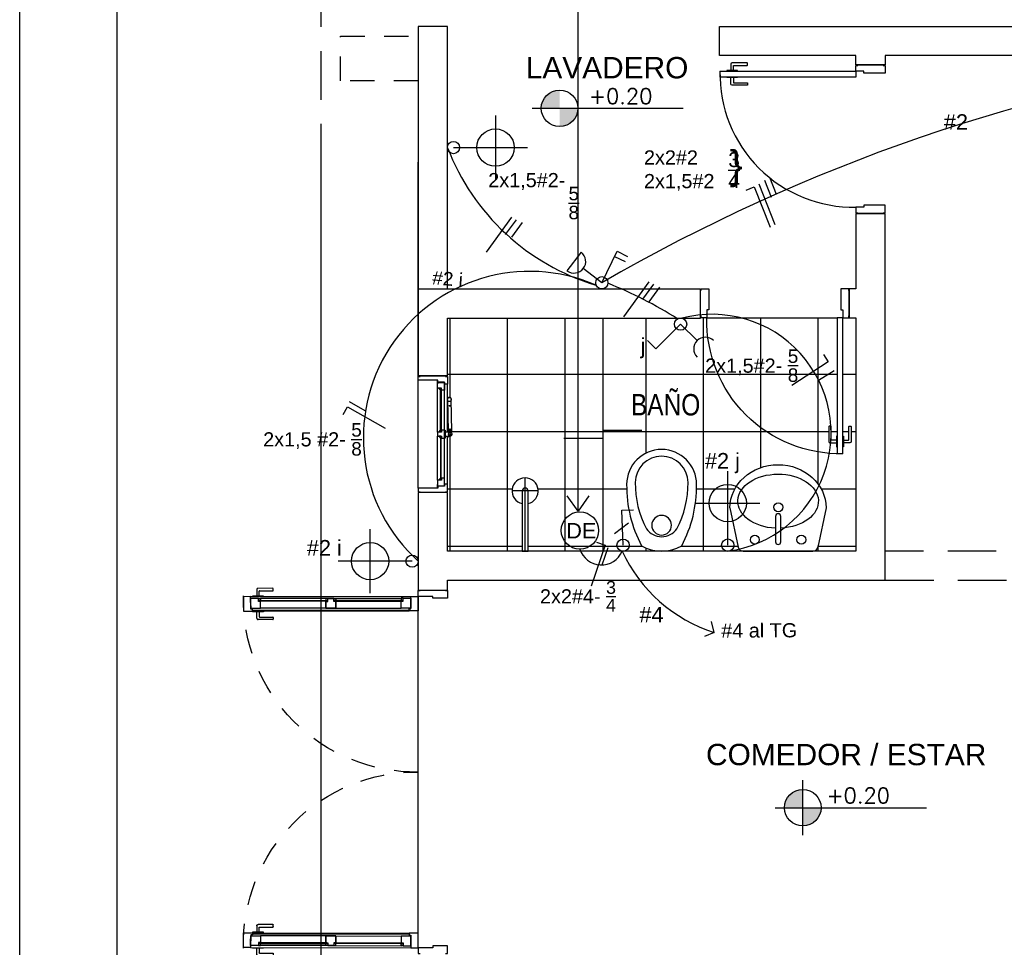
# Model space of a CAD drawing. Header units: millimetres. Extents: x 201 to 840, y 135 to 685.
# Tile 195 of 219: x 396.08 to 401.15, y 331.63 to 336.4. Entities that reach past the tile are written whole.
import ezdxf

# ---------------------------------------------------------------- set-up
doc = ezdxf.new("R2010")
doc.units = ezdxf.units.MM
doc.linetypes.add('HIDDEN', pattern=[0.375, 0.25, -0.125])
doc.linetypes.add('HIDDEN2', pattern=[0.1875, 0.125, -0.0625])
for name, color, linetype in [('01', 1, 'Continuous'), ('02', 2, 'Continuous'), ('03', 3, 'Continuous'), ('ABERTURAS', 2, 'Continuous'), ('electricidad', 3, 'Continuous'), ('electricidad cable', 3, 'Continuous'), ('Electricidad texto', 3, 'Continuous'), ('LAMINA', 6, 'Continuous'), ('LLAMADAS', 1, 'Continuous'), ('muro', 6, 'Continuous'), ('NIVELES', 1, 'Continuous'), ('piso', 1, 'Continuous'), ('Proyeccion ALERO', 2, 'HIDDEN'), ('PROYECCIONES', 2, 'Continuous'), ('SANITARIO ARTEF', 2, 'Continuous'), ('TEXT', 4, 'Continuous')]:
    doc.layers.add(name, color=color, linetype=linetype)
doc.styles.add('ARIAL', font='arial.ttf', dxfattribs={"height": 0.06})
doc.styles.add('ROMANS', font='romans.shx')
doc.styles.get("Standard").update_dxf_attribs({"font": 'arial.ttf'})
doc.dimstyles.new('05', dxfattribs={"dimscale": 0, "dimtxt": 0.09, "dimasz": 0.05, "dimexe": 0, "dimexo": 0, "dimgap": 0, "dimtad": 0, "dimzin": 0, "dimdsep": 46, "dimtxsty": 'Standard', "dimblk": 'OPEN90', "dimcen": 0.25, "dimclrd": 1, "dimclre": 1, "dimclrt": 3, "dimadec": 0, "dimazin": 0, "dimtfac": 1, "dimtofl": 0, "dimtmove": 2, "dimatfit": 3, "dimldrblk": 'BOXFILLED', "dimfxl": 1, "dimtolj": 1, "dimtzin": 0, "dimarcsym": 0})

# ---------------------------------------------------------------- blocks, each defined once
blk = doc.blocks.new('E-luz apliqué')
at = {"layer": 'electricidad', "color": 1}
for p, q in [((0, 0.1262941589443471), (0, 0.3434826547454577)), ((-0.1371884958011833, 0.2062941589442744), (0.1371884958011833, 0.2062941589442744))]:
    blk.add_line(p, q, dxfattribs=at)
at = {"layer": 'electricidad'}
blk.add_line((0, 0.0262941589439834), (0, 0.1262941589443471), dxfattribs=at)
for centre, radius in [((0, 0.2062941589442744), 0.08), ((0, 0.0262941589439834), 0.0262941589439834)]:
    blk.add_circle(centre, radius, dxfattribs=at)
blk = doc.blocks.new('A2')
at = {"layer": '02'}
for centre, radius, start, end in [((-0.3438701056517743, 0), 0.18, 90.00000000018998, 180), ((-0.3364057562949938, -0.4821972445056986), 0.6622393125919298, 62.19066495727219, 90.64581604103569), ((-0.3536606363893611, -1.647987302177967e-17), 0.1356770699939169, 90.00000000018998, 180), ((-0.3480342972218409, -0.3634617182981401), 0.4991704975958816, 62.19066495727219, 90.64581604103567), ((-0.2090569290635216, 0), 0.2090569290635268, 330.3070498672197, 29.69295013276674), ((-0.1703938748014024, -1.647987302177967e-17), 0.09562499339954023, 0, 54.71443519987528), ((-0.3438701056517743, 0), 0.18, 180, 269.99999999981), ((-0.3536606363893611, -1.647987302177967e-17), 0.1356770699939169, 180, 269.99999999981), ((-0.1703938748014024, -1.647987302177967e-17), 0.09562499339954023, 305.2855648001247, 0), ((-0.3480342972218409, 0.3634617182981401), 0.4991704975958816, 269.3541839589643, 297.8093350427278), ((-0.3364057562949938, 0.4821972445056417), 0.6622393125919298, 269.3541839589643, 297.8093350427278)]:
    blk.add_arc(centre, radius, start, end, dxfattribs=at)
blk = doc.blocks.new('GBBRT')
at = {"layer": 'SANITARIO ARTEF', "ltscale": 0.01}
blk.add_circle((294.9322348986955, 272.9143749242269), 0.05072785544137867, dxfattribs=at)
at = {"layer": 'SANITARIO ARTEF', "ltscale": 0.8, "xscale": -1, "rotation": 270}
blk.add_blockref('A2', (294.9322348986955, 273.0480859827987), dxfattribs=at)
blk = doc.blocks.new('3T45G')
for p, q in [((295.6687598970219, 273.1080897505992), (295.3110233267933, 273.1080897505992)), ((295.2426281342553, 272.8853634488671), (295.2849203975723, 273.08710523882)), ((295.4759473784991, 273.060218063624), (295.4759473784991, 272.9287974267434)), ((295.5030766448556, 272.9287974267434), (295.5030766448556, 273.060218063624)), ((295.7373531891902, 272.8853634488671), (295.6949132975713, 273.0868708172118)), ((295.4759473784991, 272.9287974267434), (295.4763494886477, 272.9287974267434))]:
    blk.add_line(p, q)
for centre in [(295.3703164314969, 273.0488886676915), (295.6096648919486, 273.0488886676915)]:
    blk.add_circle(centre, 0.02265874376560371)
at = {"ltscale": 0.01}
blk.add_circle((295.4888459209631, 272.8817301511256), 0.02303431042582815, dxfattribs=at)
for centre, radius, start, end in [((295.3110233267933, 273.0813625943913), 0.02672715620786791, 90, 167.5925814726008), ((295.6687598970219, 273.0813625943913), 0.02672715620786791, 11.89336487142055, 90), ((295.4895120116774, 273.060218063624), 0.01356463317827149, 0, 180), ((295.4895120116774, 272.9287974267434), 0.01356463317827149, 180, 0)]:
    blk.add_arc(centre, radius, start, end)
at = {"extrusion": (0, 0, -1)}
for centre, major_axis, ratio, start_param, end_param in [((295.4898439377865, 272.8506247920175), (0.2073273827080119, -2.101736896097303e-12), 0.672131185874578, -1.506927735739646, 4.645311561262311), ((295.4899906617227, 272.8853634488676), (-0.2473625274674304, 0), 0.9004043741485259, 3.141592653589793, 6.283185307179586)]:
    blk.add_ellipse(centre, major_axis=major_axis, ratio=ratio, start_param=start_param, end_param=end_param, dxfattribs=at)
blk = doc.blocks.new('B4')
at = {"layer": '02'}
blk.add_lwpolyline([(0.3102966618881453, -0.01499999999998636), (0.3102966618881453, 0.01499999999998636), (0, 0.01499999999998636), (0, -0.01499999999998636)], close=True, dxfattribs=at)
for radius, start, end in [(0.06738261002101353, 192.8623399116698, 167.1376600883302), (0.01499999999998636, 270, 90)]:
    blk.add_arc((0.3102966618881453, 0), radius, start, end, dxfattribs=at)
at = {"layer": 'ABERTURAS', "color": 1}
for p, q in [((0.3102966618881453, -0.06738261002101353), (0.3102966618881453, 0.06738261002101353)), ((0, 0), (0.3776792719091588, 0))]:
    blk.add_line(p, q, dxfattribs=at)
blk = doc.blocks.new('A$C5686393C')
at = {"layer": '02'}
for points in [[(0.03946607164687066, 0.06929181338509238), (0.01468134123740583, 0.06929181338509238, -0.4142135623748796), (0.01268134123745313, 0.07129181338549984), (0.01268134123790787, 0.1396105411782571, 0.4142135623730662), (0.01068134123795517, 0.1416105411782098), (0.002000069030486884, 0.1416105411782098, 0.414213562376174), (6.903007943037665e-08, 0.1396105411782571), (6.903007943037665e-08, 0.06295117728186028, 0.4142135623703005), (0.006340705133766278, 0.05661054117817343), (0.03946607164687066, 0.05661054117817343)], [(0.07589661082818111, 0.06929181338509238), (0.1006813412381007, 0.06929181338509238, 0.4142135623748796), (0.1026813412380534, 0.07129181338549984), (0.1026813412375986, 0.1396105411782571, -0.4142135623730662), (0.1046813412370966, 0.1416105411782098), (0.1133626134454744, 0.1416105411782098, -0.414213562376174), (0.1153626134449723, 0.1396105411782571), (0.1153626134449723, 0.06295117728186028, -0.4142135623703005), (0.1090219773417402, 0.05661054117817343), (0.07589661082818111, 0.05661054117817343)]]:
    blk.add_lwpolyline(points, format="xyb", dxfattribs=at)
for points in [[(0.04268134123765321, 0.09082734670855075), (0.03946607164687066, 0.09082734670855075), (0.03946607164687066, 0.03507500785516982), (0.04268134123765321, 0.03507500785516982)], [(0.0726813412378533, 0.09082734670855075), (0.07589661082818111, 0.09082734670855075), (0.07589661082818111, 0.03507500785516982), (0.0726813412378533, 0.03507500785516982)]]:
    blk.add_lwpolyline(points, dxfattribs=at)
at = {"layer": 'ABERTURAS', "ltscale": 0.01}
for points in [[(0.01268134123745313, 0.8401316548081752), (0.01268134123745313, 0.8501316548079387), (0.04268134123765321, 0.8501316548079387), (0.05268134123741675, 0.8501316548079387), (0.05268134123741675, 0.8001316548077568), (0.05268134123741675, 0.7411316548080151), (0.04268134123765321, 0.7411316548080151), (0.04268134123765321, 0.7001316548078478), (0.01268134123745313, 0.7001316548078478), (0.01268134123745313, 0.7101316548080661)], [(0.7726813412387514, 0.8401316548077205), (0.7726813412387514, 0.850131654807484), (0.7426813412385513, 0.850131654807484), (0.7326813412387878, 0.850131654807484), (0.7326813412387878, 0.8001316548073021), (0.7326813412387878, 0.7411316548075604), (0.7426813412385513, 0.7411316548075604), (0.7426813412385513, 0.700131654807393), (0.7726813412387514, 0.700131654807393), (0.7726813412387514, 0.7101316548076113)], [(0.04268134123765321, 0.0001316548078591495), (0.04268134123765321, 0.7001316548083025), (0.0726813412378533, 0.7001316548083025), (0.0726813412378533, 0.0001316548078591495)], [(0.04268134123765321, 0.0001316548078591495), (0.0726813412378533, 0.0001316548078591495)]]:
    blk.add_lwpolyline(points, dxfattribs=at)
at = {"layer": 'ABERTURAS', "color": 1, "ltscale": 0.01}
blk.add_arc((0.0576813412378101, 0.6851316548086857), 0.6851642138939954, 268.7455483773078, 1.254451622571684, dxfattribs=at)
at = {"layer": 'muro'}
for points in [[(0.0101813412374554, 0.7001316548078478), (0.0101813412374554, 0.8501316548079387)], [(0.7751813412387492, 0.700131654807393), (0.7751813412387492, 0.850131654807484)]]:
    blk.add_lwpolyline(points, dxfattribs=at)
blk = doc.blocks.new('GBGB')
at = {"layer": '01', "ltscale": 0.015}
blk.add_line((-0.2674627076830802, 0.09938668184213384), (0.287462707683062, 0.09938668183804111), dxfattribs=at)
at = {"layer": 'ABERTURAS', "color": 1}
for p, q in [((-0.2266833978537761, 0), (0, 0)), ((0.01999999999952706, 0), (0.2466833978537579, 0)), ((-0.2474627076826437, -0.03561331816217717), (-0.01000000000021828, -0.03561331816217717)), ((-0.2474627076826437, -0.05061331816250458), (-0.0040781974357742, -0.05061331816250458)), ((-0.00107819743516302, -0.05061331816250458), (0, -0.05061331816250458)), ((0.01999999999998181, -0.05061331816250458), (0.2674627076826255, -0.05061331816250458)), ((0.02045932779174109, -0.05461331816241), (0.02045932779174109, -0.05061331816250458)), ((0.02999999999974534, -0.03561331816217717), (0.2674627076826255, -0.03561331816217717)), ((0.008238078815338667, -0.06665156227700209), (0.01126354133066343, -0.06272078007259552)), ((0.008736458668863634, -0.06703515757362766), (0.0117619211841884, -0.06310437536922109))]:
    blk.add_line(p, q, dxfattribs=at)
at = {"layer": 'ABERTURAS'}
for points in [[(-0.2874627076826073, -0.0406133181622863), (-0.2874627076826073, -0.05061331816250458), (-0.2474627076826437, -0.05061331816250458), (-0.2474627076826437, -0.03561331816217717), (-0.2574627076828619, -0.03561331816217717), (-0.2574627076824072, -0.0006133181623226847), (-0.2674627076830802, -0.0006133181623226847), (-0.2674627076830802, 0.09938668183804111), (-0.2874627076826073, 0.09938668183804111), (-0.2874627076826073, 0.08938668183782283)], [(0.3074627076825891, -0.0406133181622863), (0.3074627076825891, -0.05061331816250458), (0.2674627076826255, -0.05061331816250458), (0.2674627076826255, -0.03561331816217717), (0.2774627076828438, -0.03561331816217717), (0.277462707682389, -0.0006133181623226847), (0.287462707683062, -0.0006133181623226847), (0.287462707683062, 0.09938668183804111), (0.3074627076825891, 0.09938668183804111), (0.3074627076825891, 0.08938668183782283)], [(-0.2566833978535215, -0.03499999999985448), (-0.2166833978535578, -0.03499999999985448), (-0.2166833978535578, -0.01999999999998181), (-0.2266833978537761, -0.01999999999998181), (-0.2266833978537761, 0), (-0.2566833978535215, 0), (-0.2566833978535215, -0.03499999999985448)], [(0, -0.01999999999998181), (-0.01000000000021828, -0.01999999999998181), (-0.01000000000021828, -0.03499999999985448), (0.02999999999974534, -0.03499999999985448), (0.02999999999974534, -0.01999999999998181), (0.01999999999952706, -0.01999999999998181), (0.01999999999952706, 0), (0, 0), (0, -0.01999999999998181)], [(0.2766833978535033, -0.03499999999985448), (0.2366833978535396, -0.03499999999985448), (0.2366833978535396, -0.01999999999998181), (0.2466833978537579, -0.01999999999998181), (0.2466833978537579, 0), (0.2766833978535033, 0), (0.2766833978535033, -0.03499999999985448)], [(-0.2166833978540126, -0.01549693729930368), (-0.2256833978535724, -0.01549693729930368), (-0.2256833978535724, -0.006496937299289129), (-0.2166833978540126, -0.01549693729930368)], [(-0.009999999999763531, -0.01549693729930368), (-0.001000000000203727, -0.01549693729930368), (-0.001000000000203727, -0.006496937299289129), (-0.009999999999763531, -0.01549693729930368)], [(0.02999999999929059, -0.01549693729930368), (0.02099999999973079, -0.01549693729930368), (0.02099999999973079, -0.006496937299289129), (0.02999999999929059, -0.01549693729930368)], [(0.2366833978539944, -0.01549693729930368), (0.2456833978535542, -0.01549693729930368), (0.2456833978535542, -0.006496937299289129), (0.2366833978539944, -0.01549693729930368)]]:
    blk.add_lwpolyline(points, dxfattribs=at)
for points in [[(-0.2641781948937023, 0.0006707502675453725), (-0.2491886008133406, 0.0006707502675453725), (-0.2491886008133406, 0), (-0.2641781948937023, 0)], [(0.2841781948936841, 0.0006707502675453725), (0.2691886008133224, 0.0006707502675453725), (0.2691886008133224, 0), (0.2841781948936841, 0)]]:
    blk.add_lwpolyline(points, close=True, dxfattribs=at)
at = {"layer": 'ABERTURAS', "color": 1}
for points in [[(-0.2256833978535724, -0.01900000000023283), (-0.001000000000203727, -0.01900000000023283), (-0.001000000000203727, -0.0160000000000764), (-0.2256833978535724, -0.0160000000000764)], [(0.2456833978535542, -0.01900000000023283), (0.02099999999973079, -0.01900000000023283), (0.02099999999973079, -0.0160000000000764), (0.2456833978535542, -0.0160000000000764)]]:
    blk.add_lwpolyline(points, close=True, dxfattribs=at)
for points in [[(0.02999999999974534, -0.03499999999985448), (0.02999999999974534, -0.03999999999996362), (-0.01000000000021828, -0.03999999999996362), (-0.01000000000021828, -0.03499999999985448)], [(-0.004078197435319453, -0.05061331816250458), (-0.005227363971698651, -0.05061331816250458), (-0.005227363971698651, -0.05461331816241), (-0.004078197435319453, -0.05461331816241)], [(0, -0.05061331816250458), (-0.001078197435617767, -0.05061331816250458)], [(0.01999999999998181, -0.06203681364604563), (0.02000000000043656, -0.03999999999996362)], [(0.01999999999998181, -0.05461331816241), (0.03977263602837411, -0.05461331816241), (0.03977263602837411, -0.05061331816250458), (0.01999999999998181, -0.05061331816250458)], [(-0.001078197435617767, -0.05461331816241), (0, -0.05461331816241)], [(0.01872446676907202, -0.06708442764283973), (0.03488694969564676, -0.0665197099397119), (0.03471887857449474, -0.06152253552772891), (0.01855639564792, -0.06208725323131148)], [(0.02098791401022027, -0.0671171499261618), (0.03597943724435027, -0.06661293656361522), (0.03580122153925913, -0.06131413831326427), (0.02080969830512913, -0.06181835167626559)]]:
    blk.add_lwpolyline(points, dxfattribs=at)
for points in [[(4.547473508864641e-13, -0.03999999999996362), (0, -0.06487796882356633, 0.8961924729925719), (0.01976166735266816, -0.06704818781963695, 0.8961924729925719)], [(0.1883247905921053, -0.05061331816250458), (0.025593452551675, -0.05530476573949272, 0.414213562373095), (0.02076434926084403, -0.06047001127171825), (0.02080969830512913, -0.06181835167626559)], [(0.02098791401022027, -0.0671171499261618), (0.02103326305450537, -0.0684654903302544, 0.414213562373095), (0.0261985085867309, -0.07329459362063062), (0.1883247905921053, -0.07061331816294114)], [(0.1929837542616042, -0.06946171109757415), (0.1936244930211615, -0.06944016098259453, 0.414213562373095), (0.1984535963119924, -0.06427491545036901), (0.1981846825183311, -0.05627943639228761, 0.414213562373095), (0.1930194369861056, -0.05145033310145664), (0.1923786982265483, -0.05147188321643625)]]:
    blk.add_lwpolyline(points, format="xyb", dxfattribs=at)
for centre, radius in [((-0.00257819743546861, -0.05261331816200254), 0.0025), ((0.1883247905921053, -0.06061331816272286), 0.009999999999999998), ((0.009999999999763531, -0.06487796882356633), 0.009000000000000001), ((0.009999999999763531, -0.06487796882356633), 0.0025), ((0.1559850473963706, -0.06170100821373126), 0.0025)]:
    blk.add_circle(centre, radius, dxfattribs=at)
at = {"layer": 'muro', "ltscale": 0.01}
for p, q in [((-0.2899999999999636, -0.05061331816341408), (-0.2899999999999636, 0.0993866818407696)), ((0.3100000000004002, -0.05061331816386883), (0.3100000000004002, 0.0993866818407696))]:
    blk.add_line(p, q, dxfattribs=at)
blk = doc.blocks.new('E-punto y toma')
at = {"layer": 'electricidad'}
for p, q in [((0, 0), (0.1060660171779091, 0.1060660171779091)), ((0.1060660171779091, 0.1060660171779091), (0.1414213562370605, 0.0707106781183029)), ((0, 0), (-0.0707106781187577, 0.0707106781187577))]:
    blk.add_line(p, q, dxfattribs=at)
blk.add_circle((0, 0), 0.0262941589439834, dxfattribs=at)
blk.add_arc((-0.1060660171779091, 0.1060660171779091), 0.05, 225, 45, dxfattribs=at)
blk = doc.blocks.new('E-toma baja')
at = {"layer": 'electricidad'}
for p, q in [((-0.2708506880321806, 0.0874065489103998), (-0.2691244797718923, -0.0925851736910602)), ((0, 0), (-0.1799917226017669, -0.0017262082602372))]:
    blk.add_line(p, q, dxfattribs=at)
blk.add_circle((0, 0), 0.04732948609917, dxfattribs=at)
blk.add_arc((-0.2699875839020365, -0.0025893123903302), 0.09, 270.5494775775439, 90.54947757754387, dxfattribs=at)
blk = doc.blocks.new('A$C3420644B')
at = {"layer": '01'}
for p, q in [((0.03746231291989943, 0.2814323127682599), (0.8625368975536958, 0.281432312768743)), ((0.04746231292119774, 0.2114323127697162), (0.8525368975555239, 0.2114323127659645)), ((0.04746231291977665, 0.2064323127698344), (0.8525368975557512, 0.2064323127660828))]:
    blk.add_line(p, q, dxfattribs=at)
for points in [[(0.07746231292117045, 0.2609103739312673), (0.4299996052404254, 0.2609103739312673), (0.4299996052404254, 0.2569103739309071), (0.07746231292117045, 0.2569103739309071)], [(0.8225368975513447, 0.2609103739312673), (0.4699996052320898, 0.2609103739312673), (0.4699996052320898, 0.2569103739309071), (0.8225368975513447, 0.2569103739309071)]]:
    blk.add_lwpolyline(points, dxfattribs=at)
at = {"layer": '02'}
for p, q in [((0.4349996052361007, 0.2714323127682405), (0.08775690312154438, 0.2714323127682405)), ((0.4649996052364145, 0.2714323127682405), (0.8122423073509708, 0.2714323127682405)), ((0.4249996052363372, 0.2214323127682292), (0.08746231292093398, 0.2214323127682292)), ((0.474999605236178, 0.2214323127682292), (0.8125368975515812, 0.2214323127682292))]:
    blk.add_line(p, q, dxfattribs=at)
at = {"layer": '03'}
for points in [[(-3.947612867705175e-07, 0.281432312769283), (-3.947614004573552e-07, 0.2064323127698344), (0.04746231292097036, 0.2064323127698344), (0.04746231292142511, 0.216432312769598), (0.03746231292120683, 0.216432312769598), (0.03746231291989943, 0.2814323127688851), (-3.947612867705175e-07, 0.281432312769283), (-3.947612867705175e-07, 0.281432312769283)], [(0.03746231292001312, 0.2214323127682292), (0.03746231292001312, 0.2214323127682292), (0.08746231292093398, 0.2214323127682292), (0.08746231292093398, 0.2564323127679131), (0.07746231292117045, 0.2564323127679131), (0.07746231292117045, 0.2714323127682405), (0.03746231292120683, 0.2714323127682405), (0.03746231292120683, 0.2499323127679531), (0.03746231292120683, 0.2499323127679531), (0.03746231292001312, 0.2214323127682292), (0.03746231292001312, 0.2214323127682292)], [(0.4749996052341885, 0.2214323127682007), (0.4749996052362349, 0.2214323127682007), (0.4249996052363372, 0.2214323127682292), (0.4249996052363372, 0.2564323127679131), (0.4349996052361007, 0.2564323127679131), (0.4349996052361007, 0.2714323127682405), (0.4749996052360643, 0.2714323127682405), (0.4749996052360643, 0.2714323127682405), (0.4749996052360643, 0.2714323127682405)], [(0.4249996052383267, 0.2214323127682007), (0.4249996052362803, 0.2214323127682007), (0.474999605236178, 0.2214323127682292), (0.474999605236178, 0.2564323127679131), (0.4649996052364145, 0.2564323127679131), (0.4649996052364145, 0.2714323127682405), (0.4249996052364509, 0.2714323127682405), (0.4249996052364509, 0.2714323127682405), (0.4249996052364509, 0.2714323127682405)], [(0.4249996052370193, 0.2564323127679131), (0.4249996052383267, 0.2214323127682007), (0.4249996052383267, 0.2214323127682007)], [(0.4749996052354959, 0.2564323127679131), (0.4749996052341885, 0.2214323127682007), (0.4749996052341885, 0.2214323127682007)], [(0.8625368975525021, 0.2214323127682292), (0.8625368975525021, 0.2214323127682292), (0.8125368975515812, 0.2214323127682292), (0.8125368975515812, 0.2564323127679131), (0.8225368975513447, 0.2564323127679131), (0.8225368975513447, 0.2714323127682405), (0.8625368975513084, 0.2714323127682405), (0.8625368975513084, 0.2499323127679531), (0.8625368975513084, 0.2499323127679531), (0.8625368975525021, 0.2214323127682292), (0.8625368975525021, 0.2214323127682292)], [(0.8999996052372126, 0.2814323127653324), (0.8999996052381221, 0.2064323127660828), (0.8525368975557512, 0.2064323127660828), (0.8525368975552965, 0.2164323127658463), (0.8625368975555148, 0.2164323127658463), (0.8625368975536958, 0.2814323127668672), (0.8999996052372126, 0.2814323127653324), (0.8999996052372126, 0.2814323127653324)]]:
    blk.add_lwpolyline(points, dxfattribs=at)
for points in [[(0.08775690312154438, 0.2714323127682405), (0.08775690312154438, 0.2614323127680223), (0.0777569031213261, 0.2614323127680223), (0.0777569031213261, 0.2714323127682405)], [(0.4247050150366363, 0.2714323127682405), (0.4247050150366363, 0.2614323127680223), (0.4347050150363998, 0.2614323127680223), (0.4347050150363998, 0.2714323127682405)], [(0.4752941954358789, 0.2714323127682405), (0.4752941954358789, 0.2614323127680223), (0.4652941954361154, 0.2614323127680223), (0.4652941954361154, 0.2714323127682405)], [(0.8122423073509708, 0.2714323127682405), (0.8122423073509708, 0.2614323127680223), (0.8222423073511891, 0.2614323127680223), (0.8222423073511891, 0.2714323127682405)], [(0.8122423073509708, 0.2714323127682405), (0.8122423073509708, 0.2614323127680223), (0.8222423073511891, 0.2614323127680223), (0.8222423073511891, 0.2714323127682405)]]:
    blk.add_lwpolyline(points, close=True, dxfattribs=at)
at = {"layer": 'ABERTURAS', "linetype": 'HIDDEN2'}
for points in [[(0.08167911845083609, 0.2846475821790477), (0.08167911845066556, 0.3094323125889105, -0.4142135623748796), (0.08367911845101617, 0.31143231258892), (0.1519978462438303, 0.3114323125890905, 0.4142135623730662), (0.1539978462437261, 0.3134323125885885), (0.1539978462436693, 0.3221135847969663, 0.414213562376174), (0.1519978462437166, 0.3241135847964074), (0.07533848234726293, 0.3241135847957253, 0.4142135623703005), (0.06899784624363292, 0.3177729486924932), (0.06899784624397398, 0.2846475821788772)], [(0.08167911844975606, 0.2032170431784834), (0.08167911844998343, 0.1784323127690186, 0.4142135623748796), (0.08367911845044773, 0.1764323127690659), (0.151997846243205, 0.1764323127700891, -0.4142135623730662), (0.1539978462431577, 0.1744323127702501), (0.1539978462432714, 0.1657510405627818, -0.414213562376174), (0.1519978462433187, 0.1637510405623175), (0.07533848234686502, 0.1637510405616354, -0.4142135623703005), (0.06899784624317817, 0.1700916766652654), (0.06899784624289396, 0.2032170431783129)]]:
    blk.add_lwpolyline(points, format="xyb", dxfattribs=at)
for points in [[(0.1032146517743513, 0.2814323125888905), (0.1032146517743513, 0.2846475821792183), (0.04746231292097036, 0.2846475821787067), (0.04746231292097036, 0.2814323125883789)], [(0.1032146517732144, 0.2064323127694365), (0.1032146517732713, 0.203217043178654), (0.04746231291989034, 0.2032170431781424), (0.04746231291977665, 0.2064323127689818)]]:
    blk.add_lwpolyline(points, dxfattribs=at)
blk = doc.blocks.new('puerta ventana')
at = {"layer": 'ABERTURAS', "ltscale": 0.01}
for points in [[(318.8755305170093, 344.459002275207), (318.8655305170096, 344.459002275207), (318.8655305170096, 344.4290022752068), (318.8655305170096, 344.419002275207), (318.9155305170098, 344.419002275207), (318.9405305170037, 344.4190022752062), (318.940530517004, 344.429002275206), (319.0155305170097, 344.4290022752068), (319.0155305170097, 344.459002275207), (319.0055305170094, 344.459002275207)], [(318.8755305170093, 342.589502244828), (318.8655305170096, 342.589502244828), (318.8655305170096, 342.6195022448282), (318.8655305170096, 342.629502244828), (318.9155305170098, 342.629502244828), (318.9405305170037, 342.6295022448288), (318.940530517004, 342.619502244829), (319.0155305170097, 342.6195022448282), (319.0155305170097, 342.589502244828), (319.0055305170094, 342.589502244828)]]:
    blk.add_lwpolyline(points, dxfattribs=at)
at = {"layer": 'ABERTURAS', "color": 250, "linetype": 'HIDDEN2'}
for centre, start, end in [((319.0269823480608, 344.412878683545), 269.2616633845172, 1.171312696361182), ((319.0269823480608, 342.6356258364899), 358.8286873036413, 90.73833661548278)]:
    blk.add_arc(centre, 0.8887002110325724, start, end, dxfattribs=at)
at = {"layer": '01', "extrusion": (0, 0, -1), "zscale": -1, "rotation": 0.1104346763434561}
blk.add_blockref('A$C3420644B', (-319.9150232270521, 344.1458357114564), dxfattribs=at)
at = {"layer": '01', "extrusion": (0, 0, -1), "xscale": -1, "zscale": -1, "rotation": 179.8895653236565}
blk.add_blockref('A$C3420644B', (-319.9150232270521, 342.9026688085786), dxfattribs=at)

msp = doc.modelspace()

# ---------------------------------------------------------------- hatches: boundary and pattern name
at = {"layer": 'NIVELES', "ltscale": 0.01}
h = msp.add_hatch(color=256, dxfattribs=at)
h.paths.add_polyline_path([(398.8568598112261, 336.040167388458, 0.4142135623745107), (398.7627812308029, 335.9460888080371), (398.8568598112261, 335.9460888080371)])
h.paths.add_polyline_path([(398.950938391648, 335.9460888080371), (398.8568598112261, 335.9460888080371), (398.8568598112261, 335.8520102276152, 0.4142135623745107)])
h = msp.add_hatch(color=256, dxfattribs=at)
h.paths.add_polyline_path([(400.1088918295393, 332.4385643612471, 0.4142135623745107), (400.0148132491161, 332.3444857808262), (400.1088918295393, 332.3444857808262)])
h.paths.add_polyline_path([(400.2029704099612, 332.3444857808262), (400.1088918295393, 332.3444857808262), (400.1088918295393, 332.2504072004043, 0.4142135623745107)])
at = {"layer": 'piso'}
h = msp.add_hatch(dxfattribs=at)
h.set_pattern_fill('ANSI37', color=250, scale=0.093, angle=45, style=0)
h.set_pattern_definition([(90, (314.436272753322, 355.2460938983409), (-0.295275, 5.551115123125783e-17), []), (180, (314.436272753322, 355.2460938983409), (-5.551115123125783e-17, -0.295275), [])])
h.paths.add_polyline_path([(399.0797076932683, 334.8653134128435), (398.2797076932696, 334.8653134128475), (398.2797076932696, 334.5678293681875), (398.2797076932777, 334.5252920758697), (398.280541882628, 334.4510168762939, -0.4044002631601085), (398.2853738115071, 334.4560140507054), (398.2933692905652, 334.4562829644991, -0.4142135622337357), (398.2985345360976, 334.451453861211), (398.2985560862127, 334.4508131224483, -0.1133755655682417), (398.2997022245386, 334.4464848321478), (398.3023889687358, 334.2840278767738, -0.414213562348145), (398.2975598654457, 334.2788626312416), (398.29609984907, 334.2788135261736), (398.2961425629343, 334.2775910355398, -0.8961924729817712), (398.2939723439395, 334.2578293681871), (398.2837076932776, 334.2578293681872), (398.2837076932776, 334.2526020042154), (398.2797076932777, 334.2526020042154), (398.2797076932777, 334.0103666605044), (398.2797076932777, 333.9703666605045), (398.2797076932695, 333.6653134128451), (398.6647076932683, 333.6653134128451), (398.6647076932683, 333.910124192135, -8.871629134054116), (398.6947076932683, 333.910124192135), (398.6947076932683, 333.6653134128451), (399.0797076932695, 333.6653134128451)])
h = msp.add_hatch(dxfattribs=at)
h.set_pattern_fill('ANSI37', color=250, scale=0.093, angle=45, style=0)
h.set_pattern_definition([(90, (315.7393059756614, 355.2460938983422), (-0.295275, 5.551115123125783e-17), []), (180, (315.7393059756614, 355.2460938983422), (-5.551115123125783e-17, -0.295275), [])])
h.paths.add_polyline_path([(400.2852568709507, 334.8670681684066), (399.61525687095, 334.8670681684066, 0.4142135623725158), (400.2852568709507, 334.1670681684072), (400.2852568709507, 334.2020115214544), (400.2820416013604, 334.2020115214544), (400.2820416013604, 334.2235470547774), (400.2489162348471, 334.2235470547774, -0.414213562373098), (400.2425755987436, 334.229887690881), (400.2425755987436, 334.3085470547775), (400.255256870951, 334.3085470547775), (400.2552568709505, 334.2382283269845, 0.4142135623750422), (400.2572568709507, 334.2362283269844), (400.2820416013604, 334.2362283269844), (400.2820416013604, 334.2577638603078)], flags=17)
edge = h.paths.add_edge_path()
edge.add_line((399.61525687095, 334.8670681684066), (399.5827568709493, 334.8670681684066))
edge.add_line((399.5827568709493, 334.8670681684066), (399.5827568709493, 334.865313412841))
edge.add_line((399.5827568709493, 334.865313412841), (399.0797076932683, 334.8653134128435))
edge.add_line((399.0797076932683, 334.8653134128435), (399.0797076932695, 333.6653134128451))
edge.add_line((399.0797076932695, 333.6653134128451), (399.3827409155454, 333.665313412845))
edge.add_arc((399.3824317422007, 333.8743701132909), 0.2090569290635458, 240.3070498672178, 270.08473449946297, ccw=False)
edge.add_arc((399.8646289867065, 334.0017189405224), 0.6622393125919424, 179.3541839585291, 207.8093350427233, ccw=False)
edge.add_arc((399.3824317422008, 334.0091832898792), 0.1800000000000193, 90, 179.9999999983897, ccw=False)
edge.add_arc((399.3824317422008, 334.0091832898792), 0.1800000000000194, -1.610374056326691e-09, 90, ccw=False)
edge.add_arc((398.9002344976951, 334.0017189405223), 0.6622393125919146, -27.80933504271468, 0.6458160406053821, ccw=False)
edge.add_arc((399.3824317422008, 333.8743701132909), 0.2090569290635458, 270.08473449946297, 299.6929501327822, ccw=False)
edge.add_line((399.3827409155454, 333.665313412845), (399.8028573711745, 333.665313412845))
edge.add_arc((399.8028573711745, 333.6920405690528), 0.02672715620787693, 191.8933648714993, 270, ccw=False)
edge.add_line((399.7767039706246, 333.6865323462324), (399.7342640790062, 333.8880397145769))
edge.add_ellipse((399.9816266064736, 333.8880397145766), major_axis=(-0.2473625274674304, 2.406987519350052e-13), ratio=0.9004043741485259, start_angle=180.000000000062, end_angle=360.0000000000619, ccw=False)
edge.add_line((400.2289891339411, 333.8880397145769), (400.1868055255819, 333.6868162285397))
edge.add_arc((400.1605939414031, 333.6920405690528), 0.02672715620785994, 270, 348.727855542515, ccw=False)
edge.add_line((400.1605939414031, 333.665313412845), (400.3827409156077, 333.665313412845))
edge.add_line((400.3827409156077, 333.665313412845), (400.3827409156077, 334.8670681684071))
edge.add_line((400.3827409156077, 334.8670681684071), (400.3477568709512, 334.8670681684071))
edge.add_line((400.3477568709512, 334.8670681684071), (400.3152568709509, 334.8670681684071))
edge.add_line((400.3152568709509, 334.8670681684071), (400.3152568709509, 334.2577638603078))
edge.add_line((400.3152568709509, 334.2577638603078), (400.3184721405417, 334.2577638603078))
edge.add_line((400.3184721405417, 334.2577638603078), (400.3184721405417, 334.2362283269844))
edge.add_line((400.3184721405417, 334.2362283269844), (400.3432568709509, 334.2362283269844))
edge.add_arc((400.3432568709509, 334.2382283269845), 0.002000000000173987, 270, 360)
edge.add_line((400.3452568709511, 334.2382283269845), (400.3452568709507, 334.3085470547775))
edge.add_line((400.3452568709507, 334.3085470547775), (400.3579381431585, 334.3085470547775))
edge.add_line((400.3579381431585, 334.3085470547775), (400.3579381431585, 334.2298876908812))
edge.add_arc((400.3515975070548, 334.2298876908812), 0.006340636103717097, -90, 0, ccw=False)
edge.add_line((400.3515975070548, 334.2235470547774), (400.3184721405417, 334.2235470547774))
edge.add_line((400.3184721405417, 334.2235470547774), (400.3184721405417, 334.2020115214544))
edge.add_line((400.3184721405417, 334.2020115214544), (400.3152568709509, 334.1670681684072))
edge.add_arc((400.3002568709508, 334.8520681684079), 0.6851642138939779, 178.7455483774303, 271.2544516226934, ccw=False)

# ---------------------------------------------------------------- linework, layer by layer
at = {"color": 170}
for q in [(399.6390059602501, 333.3032552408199), (399.6032464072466, 333.2266719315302)]:
    msp.add_line((399.6523700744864, 333.2466773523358), q, dxfattribs=at)
msp.add_lwpolyline([(396.0784591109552, 325.5241787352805), (396.0784591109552, 340.7717632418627), (405.5551063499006, 340.7717632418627), (405.5551063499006, 325.5241787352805)], close=True)
at = {"color": 212}
for centre, radius, start, end in [((403.7427281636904, 326.9828435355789), 9.318693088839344, 97.88898529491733, 120.0627288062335), ((399.3826127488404, 336.1668981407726), 1.180866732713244, 201.0376649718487, 253.2866664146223), ((398.7036025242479, 334.2497966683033), 0.856414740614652, 66.44521262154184, 227.9241969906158), ((398.2983427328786, 333.0179040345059), 2.182006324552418, 57.68291151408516, 68.2766781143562), ((399.6417589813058, 334.2726601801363), 0.6127102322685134, 277.5866509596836, 104.7005957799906)]:
    msp.add_arc(centre, radius, start, end, dxfattribs=at)
at = {"color": 170}
for centre, radius, start, end in [((399.0721663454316, 333.7114522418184), 0.1165437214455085, 197.7693145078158, 336.6783279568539), ((399.8944837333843, 333.997072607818), 0.788487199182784, 204.8822039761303, 252.117799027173)]:
    msp.add_arc(centre, radius, start, end, dxfattribs=at)
at = {"layer": 'electricidad'}
for p, q in [((399.0745489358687, 335.0479624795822), (399.1531184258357, 335.209909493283)), ((399.140023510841, 335.1829183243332), (399.1940058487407, 335.1567284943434)), ((399.1531184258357, 335.209909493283), (399.2071007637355, 335.1837196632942)), ((399.1778560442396, 333.8763635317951), (399.2378193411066, 333.8784618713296)), ((399.1841510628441, 333.6964736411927), (399.1778560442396, 333.8763635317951)), ((399.2122432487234, 333.8091393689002), (399.140554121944, 333.7546154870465))]:
    msp.add_line(p, q, dxfattribs=at)
for centre, radius in [((398.961568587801, 333.7718840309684), 0.0959999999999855), ((399.1841510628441, 333.6964736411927), 0.0315529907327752)]:
    msp.add_circle(centre, radius, dxfattribs=at)
at = {"layer": 'electricidad cable'}
for p, q in [((399.9733332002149, 335.5018709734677), (399.9388343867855, 335.5895410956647)), ((399.9661789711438, 335.3454375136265), (399.883666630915, 335.5551220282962)), ((399.9473111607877, 335.486951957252), (399.9128123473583, 335.574622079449)), ((398.5796191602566, 335.2958059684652), (398.6349955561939, 335.3720271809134)), ((398.6117304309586, 335.281713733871), (398.6671068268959, 335.3579349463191)), ((399.2860781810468, 334.9634400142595), (399.3414545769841, 335.0396612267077)), ((399.3181894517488, 334.9493477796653), (399.3735658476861, 335.0255689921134)), ((400.1904162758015, 334.5454036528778), (400.2696336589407, 334.5964019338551)), ((397.857394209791, 334.3884873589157), (397.775297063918, 334.4347072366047)), ((399.0769776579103, 333.5950078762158), (399.107186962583, 333.6842469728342))]:
    msp.add_line(p, q, dxfattribs=at)
for points in [[(399.8168270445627, 335.5245805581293), (399.859206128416, 335.5412570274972), (399.9408011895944, 335.3339035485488)], [(398.6101545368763, 335.3851982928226), (398.6101545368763, 335.3851982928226), (398.4791807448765, 335.2049232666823)], [(399.3166135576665, 335.0528323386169), (399.3166135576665, 335.0528323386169), (399.1856397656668, 334.8725573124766)], [(400.2149836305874, 334.6782435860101), (400.239635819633, 334.6399504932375), (400.0522743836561, 334.5193316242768)], [(397.7427352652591, 334.3688282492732), (397.7650776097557, 334.4085133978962), (397.9592501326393, 334.2991961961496)], [(399.0478344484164, 333.711645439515), (399.0909719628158, 333.6970424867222), (399.0195222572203, 333.4859781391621)]]:
    msp.add_lwpolyline(points, dxfattribs=at)
at = {"layer": 'LAMINA'}
msp.add_lwpolyline([(405.0551063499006, 326.0241787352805), (405.0551063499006, 340.0717632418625), (396.5784591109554, 340.0717632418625), (396.5784591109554, 326.0241787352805)], close=True, dxfattribs=at)
at = {"layer": 'muro', "color": 2}
for p, q in [((398.2797076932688, 336.3680374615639), (398.1297076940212, 336.3680374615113)), ((398.1297076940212, 336.3680374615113), (398.1297076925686, 335.0153134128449)), ((398.2797076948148, 335.0153134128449), (398.2797076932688, 336.3680374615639))]:
    msp.add_line(p, q, dxfattribs=at)
at = {"layer": 'muro'}
msp.add_line((400.3452568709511, 335.0170681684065), (400.3052568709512, 335.0170681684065), dxfattribs=at)
at = {"layer": 'muro', "color": 1, "linetype": 'HIDDEN'}
for p, q in [((402.2297076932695, 333.6653134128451), (400.5327409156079, 333.6653134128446)), ((400.5327409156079, 333.5153134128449), (402.2297076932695, 333.5153134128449))]:
    msp.add_line(p, q, dxfattribs=at)
at = {"layer": 'muro', "color": 2}
for points in [[(402.9797076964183, 336.3680374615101), (402.9797076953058, 335.3153134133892), (402.8297076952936, 335.3153134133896), (402.8297076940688, 336.2180374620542), (400.532740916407, 336.2180374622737), (400.532740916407, 336.1697922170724), (400.3827409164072, 336.1697922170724), (400.3827409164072, 336.2180374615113), (399.6797076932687, 336.2180374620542), (399.679707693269, 336.3680374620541), (402.9797076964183, 336.3680374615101)], [(398.2797076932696, 333.9678293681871), (398.1297076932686, 333.9678293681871), (398.1297076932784, 333.4653134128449), (398.2797076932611, 333.4653134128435), (398.2797076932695, 333.5153134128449), (400.5327409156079, 333.5153134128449), (400.5327409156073, 335.4047922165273), (400.3827409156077, 335.4047922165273), (400.3827409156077, 335.0170681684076), (400.3477568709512, 335.0170681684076), (400.3477568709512, 334.8670681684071), (400.3827409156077, 334.8670681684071), (400.3827409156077, 333.665313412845), (398.2797076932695, 333.6653134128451), (398.2797076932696, 333.9678293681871)], [(398.1297076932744, 334.5678293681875), (398.2797076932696, 334.5678293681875), (398.2797076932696, 334.8653134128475), (399.5827568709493, 334.865313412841), (399.5827568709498, 335.0153134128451), (398.1297076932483, 335.0153134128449), (398.129707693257, 334.5678293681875)]]:
    msp.add_lwpolyline(points, dxfattribs=at)
at = {"layer": 'NIVELES', "color": 3}
for p, q in [((398.7152957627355, 335.9460888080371), (399.4933368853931, 335.9460888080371)), ((399.9673277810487, 332.3444857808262), (400.7453689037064, 332.3444857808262))]:
    msp.add_line(p, q, dxfattribs=at)
at = {"layer": 'NIVELES', "color": 1}
msp.add_line((400.1090779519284, 332.202735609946), (400.1090779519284, 332.486235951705), dxfattribs=at)
at = {"layer": 'NIVELES', "color": 3}
for centre in [(398.8570459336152, 335.9460888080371), (400.1090779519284, 332.3444857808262)]:
    msp.add_circle(centre, 0.0940785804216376, dxfattribs=at)
at = {"layer": 'piso'}
for p, q in [((397.6297076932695, 327.3653134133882), (397.6297076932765, 335.7365299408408)), ((398.1297076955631, 331.6503134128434), (398.129707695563, 333.4503134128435))]:
    msp.add_line(p, q, dxfattribs=at)
at = {"layer": 'piso', "color": 2, "ltscale": 0.01}
msp.add_line((399.0797076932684, 334.8653134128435), (399.0797076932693, 333.6653134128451), dxfattribs=at)
at = {"layer": 'piso'}
msp.add_lwpolyline([(398.1297076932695, 334.2153134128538), (398.1297076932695, 335.6680374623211)], dxfattribs=at)
at = {"layer": 'piso', "color": 250}
msp.add_lwpolyline([(399.6152568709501, 334.8670681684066), (400.2852568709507, 334.8670681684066)], dxfattribs=at)
at = {"layer": 'piso', "color": 3, "ltscale": 0.01}
msp.add_lwpolyline([(399.2797076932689, 334.2861907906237), (399.0797076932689, 334.2861907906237), (399.079707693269, 334.2461907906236), (398.8797076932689, 334.2461907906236)], dxfattribs=at)
at = {"layer": 'Proyeccion ALERO', "linetype": 'HIDDEN2'}
msp.add_lwpolyline([(397.7297076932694, 336.3173508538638), (398.1297076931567, 336.3173508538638), (398.1297076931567, 336.0873508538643), (397.7297076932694, 336.0873508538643)], close=True, dxfattribs=at)
at = {"layer": 'PROYECCIONES', "linetype": 'HIDDEN'}
msp.add_lwpolyline([(397.6297076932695, 327.3653134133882), (397.6297076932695, 336.8680374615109), (403.4797061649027, 336.8680374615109), (403.4797077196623, 331.0653134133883), (404.4797076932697, 331.0653134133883), (404.4797076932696, 327.3653134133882)], close=True, dxfattribs=at)

# ---------------------------------------------------------------- block references
at = {"layer": 'ABERTURAS'}
for name, p, rotation in [('A$C5686393C', (399.6826092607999, 336.179973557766), 270), ('GBGB', (398.2290943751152, 334.2578293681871), 90)]:
    msp.add_blockref(name, p, dxfattribs=dict(at, rotation=rotation))
at = {"layer": 'ABERTURAS', "xscale": -1}
msp.add_blockref('A$C5686393C', (400.3579382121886, 334.1669365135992), dxfattribs=at)
at = {"layer": 'electricidad'}
for name, p, xscale, yscale, zscale, rotation in [('E-luz apliqué', (398.2797076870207, 335.7438185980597), 1.199999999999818, 1.199999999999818, 1.199999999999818, 270), ('E-toma baja', (399.0745489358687, 335.0479624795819), 0.6666666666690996, 0.6666666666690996, 0.6666666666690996, 321.9626951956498), ('E-punto y toma', (399.4801955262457, 334.8343511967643), 1.199999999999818, 1.199999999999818, 1.199999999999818, 180), ('E-luz apliqué', (398.129707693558, 333.6141194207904), 1.199999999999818, 1.199999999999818, 1.199999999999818, 90)]:
    msp.add_blockref(name, p, dxfattribs=dict(at, xscale=xscale, yscale=yscale, zscale=zscale, rotation=rotation))
at = {"layer": 'electricidad', "xscale": 1.199999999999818, "yscale": 1.199999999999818, "zscale": 1.199999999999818}
msp.add_blockref('E-luz apliqué', (399.7226523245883, 333.665313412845), dxfattribs=at)
at = {"layer": 'piso', "xscale": -1}
msp.add_blockref('puerta ventana', (717.1452382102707, -10.99618887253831), dxfattribs=at)
at = {"layer": 'SANITARIO ARTEF', "xscale": -1, "rotation": 180}
msp.add_blockref('GBBRT', (104.4501968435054, 606.7133991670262), dxfattribs=at)
at = {"layer": 'SANITARIO ARTEF', "rotation": 180}
msp.add_blockref('3T45G', (695.4716172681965, 606.7734031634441), dxfattribs=at)
at = {"layer": 'SANITARIO ARTEF', "ltscale": 0.8, "rotation": 90.00000000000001}
msp.add_blockref('B4', (398.6797076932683, 333.6655193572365), dxfattribs=at)

# ---------------------------------------------------------------- texts
at = {"layer": 'electricidad', "color": 3, "ltscale": 0.01, "insert": (398.8914575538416, 333.8106843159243), "char_height": 0.08, "width": 0.1696422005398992, "attachment_point": 1, "style": 'ARIAL'}
msp.add_mtext('DE', dxfattribs=at)
at = {"layer": 'Electricidad texto', "ltscale": 0.01, "attachment_point": 1, "style": 'ARIAL'}
for s, insert, char_height, width in [('#2', (400.8349483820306, 335.9155946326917), 0.08, 0.3264472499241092), ('\\A1;{\\H0.7x;\\S3/4;}', (399.7253183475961, 335.7203666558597), 0.11, 0.3264472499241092), ('\\A1;{\\H0.95631x;\\S5/8;}', (398.9031247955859, 335.5421422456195), 0.073, 0.3264472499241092), ('j', (399.2742003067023, 334.7630249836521), 0.08, 0.3264472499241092), ('\\A1;2x1,5#2- {\\H0.95631x;\\S5/8;}', (399.6064709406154, 334.7046693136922), 0.073, 0.51878700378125), ('\\A1;2x1,5 #2- {\\H0.95631x;\\S5/8;}', (397.3314656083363, 334.3250531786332), 0.073, 0.51878700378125), ('#2 j', (399.605365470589, 334.1709760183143), 0.08, 0.3264472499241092), ('#2 i', (397.5562549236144, 333.722853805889), 0.08, 0.3264472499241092), ('\\A1;2x2#4- {\\H0.9x;\\S3/4;}', (398.7563426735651, 333.5115322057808), 0.073, 0.51878700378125), ('#4', (399.2682422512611, 333.3787094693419), 0.08, 0.3264472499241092)]:
    msp.add_mtext(s, dxfattribs=dict(at, insert=insert, char_height=char_height, width=width))
at = {"layer": 'Electricidad texto', "ltscale": 0.01}
note = msp.add_mtext_static_columns([''] * 2, width=0.2367863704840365, gutter_width=0.1191630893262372, height=0.3433294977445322, dxfattribs=dict(at, insert=(399.2914686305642, 335.7294556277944), char_height=0.073, attachment_point=1, style='ARIAL'))
for column, words in zip([note] + note.columns.linked_columns, ['\\A1;2x2#2    2x1,5#2\\~   ', '\\A1;{\\H2x;\\}}\\P    {\\H0.99995x;\\P}']):
    column.text = words
note = msp.add_mtext_static_columns([''] * 2, width=0.2367863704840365, gutter_width=0.1382740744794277, height=0.3433294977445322, dxfattribs=dict(at, insert=(398.4901293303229, 335.6128028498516), char_height=0.073, attachment_point=1, style='ARIAL'))
for column, words in zip([note] + note.columns.linked_columns, ['\\A1;    2x1,5#2-\\~   \\P    {\\H0.99995x;\\P}', '\\pi0.11839;']):
    column.text = words
at = {"layer": 'Electricidad texto', "ltscale": 0.01, "attachment_point": 1, "style": 'ARIAL'}
for s, insert, char_height, width, rotation in [('#2 i', (398.205004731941, 335.1092005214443), 0.06999999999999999, 0.3264472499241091, 355.59860509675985), ('#{\\A1;4 al TG}', (399.688964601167, 333.2926833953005), 0.073, 0.5612028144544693, 0.32799121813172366)]:
    msp.add_mtext(s, dxfattribs=dict(at, insert=insert, char_height=char_height, width=width, rotation=rotation))
at = {"layer": 'NIVELES', "color": 2, "style": 'ROMANS'}
for p in [(399.0079070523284, 335.9691297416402), (400.2308127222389, 332.3675267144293)]:
    msp.add_attdef('+0.20', p, '_0.00', height=0.079375, dxfattribs=at)
at = {"layer": 'TEXT', "style": 'ARIAL'}
for s, p in [('LAVADERO', (398.6831489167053, 336.1003368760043)), ('COMEDOR / ESTAR', (399.6108275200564, 332.5631493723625))]:
    msp.add_text(s, height=0.11, dxfattribs=at).set_placement(p)
at = {"layer": 'TEXT', "insert": (399.2243264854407, 334.3629949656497), "char_height": 0.11, "attachment_point": 7, "style": 'ARIAL'}
msp.add_mtext_dynamic_manual_height_columns('{\\fTechnic|b0|i0|c2|p2;BAÑO}', width=0.475894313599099, gutter_width=12.5, heights=[0.1373391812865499], dxfattribs=at)

# ---------------------------------------------------------------- leaders
at = {"layer": 'LLAMADAS'}
msp.add_leader([(398.951970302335, 333.8710415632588), (398.951970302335, 336.9778608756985)], dimstyle='05', override={"dimscale": 1, "dimasz": 0.08, "dimldrblk": 'OPEN90'}, dxfattribs=at)

doc.saveas('drawing.dxf')
